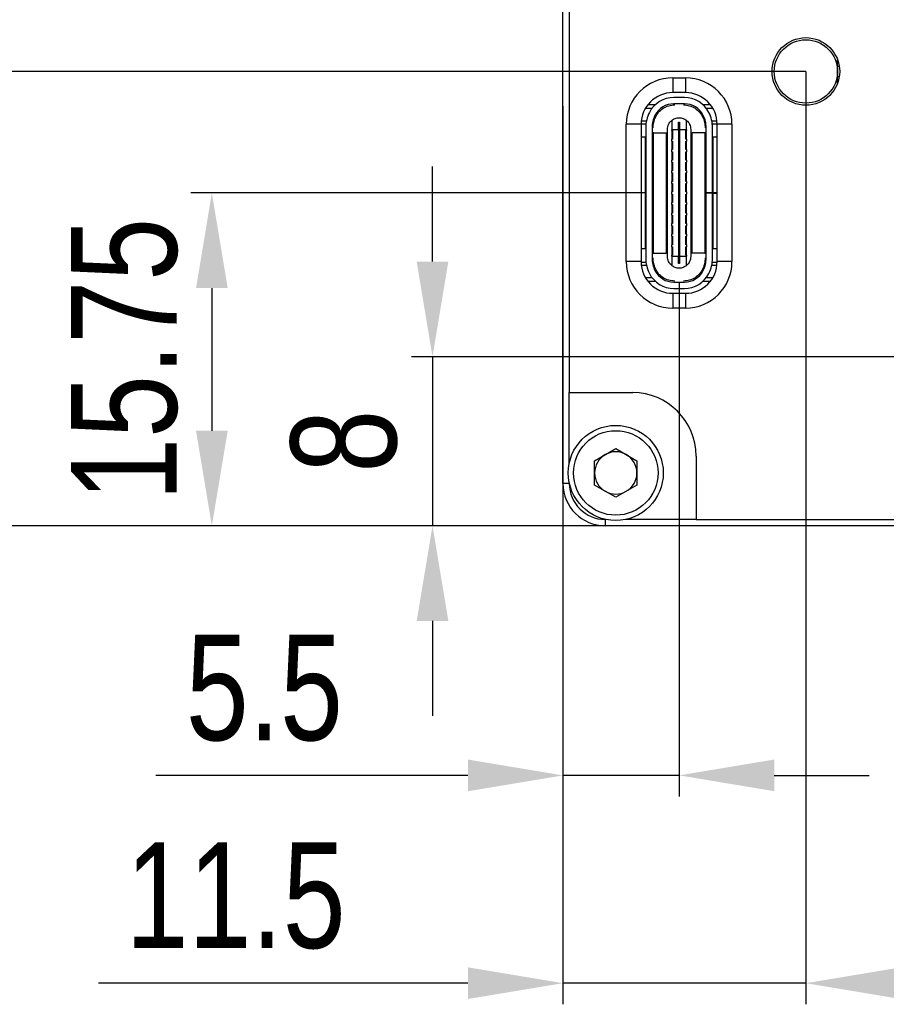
# Model space of a CAD drawing. Header units: millimetres. Extents: x 0 to 16520, y 0 to 2287.
# Tile 4 of 9: x 16398 to 16439, y 2113 to 2160. Entities that reach past the tile are written whole.
import ezdxf

# ---------------------------------------------------------------- set-up
doc = ezdxf.new("R2010")
doc.units = ezdxf.units.MM
doc.header["$LTSCALE"] = 0.2
doc.layers.get('0').update_dxf_attribs({"lineweight": 15})
doc.layers.add('细实线', color=3, linetype='Continuous', lineweight=25)
doc.styles.add('iTek', font='txt', dxfattribs={"width": 0.8, "height": 5})
doc.dimstyles.new('iTek', dxfattribs={"dimscale": 0, "dimtxt": 7, "dimasz": 4.5, "dimexe": 1, "dimexo": 0, "dimgap": 1.5, "dimtad": 1, "dimtoh": 1, "dimdsep": 46, "dimtxsty": 'iTek', "dimcen": 4, "dimclrd": 256, "dimclre": 256, "dimclrt": 256, "dimazin": 2, "dimtfac": 1, "dimtmove": 0, "dimatfit": 3, "dimfxl": 1, "dimlwd": -1, "dimlwe": -1, "dimarcsym": 0})

# ---------------------------------------------------------------- blocks, each defined once
blk = doc.blocks.new('*D784')
at = {"layer": 'Defpoints', "color": 0}
for p in [(16446.551, 2143.646), (16417.375, 2135.646), (16445.794, 2135.646)]:
    blk.add_point(p, dxfattribs=at)
at = {"layer": '细实线'}
for p, q in [((16417.375, 2148.146), (16417.375, 2152.646)), ((16446.551, 2143.646), (16416.375, 2143.646)), ((16417.375, 2143.646), (16417.375, 2135.646)), ((16445.794, 2135.646), (16416.375, 2135.646)), ((16417.375, 2131.146), (16417.375, 2126.646))]:
    blk.add_line(p, q, dxfattribs=at)
for points in [[(16416.625, 2148.146), (16418.125, 2148.146), (16417.375, 2143.646)], [(16416.625, 2131.146), (16418.125, 2131.146), (16417.375, 2135.646)]]:
    blk.add_solid(points, dxfattribs=at)
at = {"layer": '细实线', "insert": (16413.195, 2139.646), "char_height": 5, "attachment_point": 5, "rotation": 90, "style": 'iTek'}
blk.add_mtext('8', dxfattribs=at)
blk = doc.blocks.new('*D785')
at = {"layer": 'Defpoints', "color": 0}
for p in [(16429.051, 2147.176), (16423.551, 2145.976), (16423.551, 2123.833)]:
    blk.add_point(p, dxfattribs=at)
at = {"layer": '细实线'}
for p, q in [((16429.051, 2147.176), (16429.051, 2122.833)), ((16423.551, 2145.976), (16423.551, 2122.833)), ((16419.051, 2123.833), (16404.28, 2123.833)), ((16429.051, 2123.833), (16423.551, 2123.833)), ((16433.551, 2123.833), (16438.051, 2123.833))]:
    blk.add_line(p, q, dxfattribs=at)
for points in [[(16419.051, 2124.583), (16419.051, 2123.083), (16423.551, 2123.833)], [(16433.551, 2124.583), (16433.551, 2123.083), (16429.051, 2123.833)]]:
    blk.add_solid(points, dxfattribs=at)
at = {"layer": '细实线', "insert": (16409.415, 2127.961), "char_height": 5, "attachment_point": 5, "style": 'iTek'}
blk.add_mtext('5.5', dxfattribs=at)
blk = doc.blocks.new('*D786')
at = {"layer": 'Defpoints', "color": 0}
for p in [(16427.451, 2151.396), (16406.929, 2135.646), (16427.451, 2135.646)]:
    blk.add_point(p, dxfattribs=at)
at = {"layer": '细实线'}
for p, q in [((16427.451, 2151.396), (16405.929, 2151.396)), ((16406.929, 2146.896), (16406.929, 2140.146)), ((16427.451, 2135.646), (16405.929, 2135.646))]:
    blk.add_line(p, q, dxfattribs=at)
for points in [[(16406.179, 2146.896), (16407.679, 2146.896), (16406.929, 2151.396)], [(16406.179, 2140.146), (16407.679, 2140.146), (16406.929, 2135.646)]]:
    blk.add_solid(points, dxfattribs=at)
at = {"layer": '细实线', "insert": (16402.802, 2143.521), "char_height": 5, "attachment_point": 5, "rotation": 90, "style": 'iTek'}
blk.add_mtext('15.75', dxfattribs=at)
blk = doc.blocks.new('*D787')
at = {"layer": 'Defpoints', "color": 0}
for p in [(16435.051, 2157.146), (16395.626, 2135.646), (16435.051, 2135.646)]:
    blk.add_point(p, dxfattribs=at)
at = {"layer": '细实线'}
for p, q in [((16435.051, 2157.146), (16394.626, 2157.146)), ((16395.626, 2152.646), (16395.626, 2140.146)), ((16435.051, 2135.646), (16394.626, 2135.646))]:
    blk.add_line(p, q, dxfattribs=at)
for points in [[(16394.876, 2152.646), (16396.376, 2152.646), (16395.626, 2157.146)], [(16394.876, 2140.146), (16396.376, 2140.146), (16395.626, 2135.646)]]:
    blk.add_solid(points, dxfattribs=at)
at = {"layer": '细实线', "insert": (16391.443, 2146.396), "char_height": 5, "attachment_point": 5, "rotation": 90, "style": 'iTek'}
blk.add_mtext('21.5', dxfattribs=at)
blk = doc.blocks.new('*D788')
at = {"layer": 'Defpoints', "color": 0}
for p in [(16435.051, 2157.146), (16423.551, 2155.502), (16423.551, 2113.998)]:
    blk.add_point(p, dxfattribs=at)
at = {"layer": '细实线'}
for p, q in [((16435.051, 2157.146), (16435.051, 2112.998)), ((16423.551, 2155.502), (16423.551, 2112.998)), ((16419.051, 2113.998), (16401.562, 2113.998)), ((16435.051, 2113.998), (16423.551, 2113.998)), ((16439.551, 2113.998), (16444.051, 2113.998))]:
    blk.add_line(p, q, dxfattribs=at)
for points in [[(16419.051, 2114.748), (16419.051, 2113.248), (16423.551, 2113.998)], [(16439.551, 2114.748), (16439.551, 2113.248), (16435.051, 2113.998)]]:
    blk.add_solid(points, dxfattribs=at)
at = {"layer": '细实线', "insert": (16408.056, 2118.126), "char_height": 5, "attachment_point": 5, "style": 'iTek'}
blk.add_mtext('11.5', dxfattribs=at)

msp = doc.modelspace()

# ---------------------------------------------------------------- linework, layer by layer
at = {"linetype": 'Continuous', "lineweight": 30}
for p, q in [((16423.551, 2137.646), (16423.551, 2213.646)), ((16423.851, 2209.346), (16423.851, 2141.946)), ((16436.551, 2157.146), (16436.551, 2157.703)), ((16436.551, 2157.396), (16436.631, 2157.396)), ((16436.551, 2156.59), (16436.551, 2157.146)), ((16428.751, 2156.846), (16429.351, 2156.846)), ((16428.751, 2156.846), (16428.751, 2156.146)), ((16429.351, 2156.846), (16429.351, 2156.146)), ((16436.631, 2156.896), (16436.551, 2156.896)), ((16429.351, 2156.146), (16428.751, 2156.146)), ((16429.301, 2155.916), (16428.801, 2155.916)), ((16427.463, 2155.416), (16427.776, 2155.416)), ((16427.913, 2155.566), (16427.566, 2155.566)), ((16429.301, 2155.616), (16428.801, 2155.616)), ((16430.535, 2155.566), (16430.188, 2155.566)), ((16430.325, 2155.416), (16430.638, 2155.416)), ((16427.26, 2154.816), (16427.505, 2154.816)), ((16428.701, 2154.831), (16428.701, 2154.391)), ((16429.026, 2154.741), (16429.076, 2154.741)), ((16429.026, 2154.391), (16429.026, 2154.741)), ((16429.076, 2154.741), (16429.076, 2154.391)), ((16429.401, 2154.391), (16429.401, 2154.831)), ((16430.597, 2154.816), (16430.841, 2154.816)), ((16426.551, 2148.146), (16426.551, 2154.646)), ((16427.251, 2154.646), (16426.551, 2154.646)), ((16427.251, 2154.666), (16427.48, 2154.666)), ((16427.251, 2154.646), (16427.251, 2148.146)), ((16427.471, 2154.49), (16427.471, 2148.302)), ((16427.771, 2154.49), (16427.771, 2148.302)), ((16427.831, 2154.246), (16427.771, 2154.246)), ((16427.783, 2154.666), (16427.836, 2154.666)), ((16427.831, 2148.546), (16427.831, 2154.246)), ((16427.831, 2154.246), (16428.441, 2154.246)), ((16428.441, 2154.246), (16428.441, 2148.546)), ((16428.441, 2154.246), (16428.451, 2154.246)), ((16428.451, 2154.246), (16428.451, 2148.546)), ((16428.451, 2154.246), (16428.501, 2154.246)), ((16428.501, 2148.386), (16428.501, 2154.406)), ((16428.701, 2154.346), (16428.701, 2154.391)), ((16429.026, 2154.391), (16428.701, 2154.391)), ((16428.701, 2154.346), (16428.741, 2154.346)), ((16428.701, 2154.346), (16428.701, 2153.946)), ((16428.741, 2154.346), (16428.741, 2153.946)), ((16429.026, 2154.391), (16429.026, 2148.401)), ((16429.076, 2154.391), (16429.026, 2154.391)), ((16429.401, 2154.391), (16429.076, 2154.391)), ((16429.076, 2154.391), (16429.076, 2148.401)), ((16429.361, 2153.946), (16429.361, 2154.346)), ((16429.361, 2154.346), (16429.401, 2154.346)), ((16429.401, 2154.391), (16429.401, 2154.346)), ((16429.401, 2153.946), (16429.401, 2154.346)), ((16429.601, 2154.406), (16429.601, 2148.386)), ((16429.601, 2154.246), (16429.651, 2154.246)), ((16429.651, 2148.546), (16429.651, 2154.246)), ((16429.651, 2154.246), (16429.661, 2154.246)), ((16429.661, 2148.546), (16429.661, 2154.246)), ((16430.271, 2154.246), (16429.661, 2154.246)), ((16430.265, 2154.666), (16430.318, 2154.666)), ((16430.271, 2154.246), (16430.271, 2148.546)), ((16430.331, 2154.246), (16430.271, 2154.246)), ((16430.331, 2151.4), (16430.331, 2154.49)), ((16430.621, 2154.666), (16430.851, 2154.666)), ((16430.631, 2151.4), (16430.631, 2154.49)), ((16431.551, 2154.646), (16430.851, 2154.646)), ((16430.851, 2148.146), (16430.851, 2154.646)), ((16431.551, 2154.646), (16431.551, 2148.146)), ((16427.251, 2154.046), (16427.451, 2154.046)), ((16427.451, 2148.746), (16427.451, 2154.046)), ((16427.451, 2154.046), (16427.471, 2154.046)), ((16428.701, 2153.846), (16428.701, 2153.946)), ((16428.741, 2153.946), (16428.701, 2153.946)), ((16428.701, 2153.846), (16428.741, 2153.846)), ((16428.701, 2153.846), (16428.701, 2153.446)), ((16428.741, 2153.846), (16428.741, 2153.446)), ((16429.401, 2153.946), (16429.361, 2153.946)), ((16429.361, 2153.846), (16429.401, 2153.846)), ((16429.361, 2153.446), (16429.361, 2153.846)), ((16429.401, 2153.946), (16429.401, 2153.846)), ((16429.401, 2153.446), (16429.401, 2153.846)), ((16430.631, 2154.046), (16430.651, 2154.046)), ((16430.651, 2154.046), (16430.651, 2151.401)), ((16430.651, 2154.046), (16430.851, 2154.046)), ((16428.701, 2153.346), (16428.701, 2153.446)), ((16428.741, 2153.446), (16428.701, 2153.446)), ((16428.701, 2153.346), (16428.741, 2153.346)), ((16428.701, 2153.346), (16428.701, 2152.946)), ((16428.741, 2153.346), (16428.741, 2152.946)), ((16429.401, 2153.446), (16429.361, 2153.446)), ((16429.361, 2153.346), (16429.401, 2153.346)), ((16429.361, 2152.946), (16429.361, 2153.346)), ((16429.401, 2153.446), (16429.401, 2153.346)), ((16429.401, 2152.946), (16429.401, 2153.346)), ((16428.741, 2152.946), (16428.701, 2152.946)), ((16428.701, 2152.846), (16428.701, 2152.946)), ((16428.701, 2152.846), (16428.741, 2152.846)), ((16428.701, 2152.846), (16428.701, 2152.446)), ((16428.741, 2152.846), (16428.741, 2152.446)), ((16429.401, 2152.946), (16429.361, 2152.946)), ((16429.361, 2152.846), (16429.401, 2152.846)), ((16429.361, 2152.446), (16429.361, 2152.846)), ((16429.401, 2152.946), (16429.401, 2152.846)), ((16429.401, 2152.446), (16429.401, 2152.846)), ((16428.741, 2152.446), (16428.701, 2152.446)), ((16428.701, 2152.346), (16428.701, 2152.446)), ((16429.401, 2152.446), (16429.361, 2152.446)), ((16429.401, 2152.446), (16429.401, 2152.346)), ((16428.701, 2152.346), (16428.741, 2152.346)), ((16428.701, 2152.346), (16428.701, 2151.946)), ((16428.741, 2151.946), (16428.701, 2151.946)), ((16428.701, 2151.846), (16428.701, 2151.946)), ((16428.741, 2152.346), (16428.741, 2151.946)), ((16429.361, 2152.346), (16429.401, 2152.346)), ((16429.361, 2151.946), (16429.361, 2152.346)), ((16429.401, 2151.946), (16429.361, 2151.946)), ((16429.401, 2151.946), (16429.401, 2152.346)), ((16429.401, 2151.946), (16429.401, 2151.846)), ((16428.701, 2151.846), (16428.741, 2151.846)), ((16428.701, 2151.846), (16428.701, 2151.446)), ((16428.741, 2151.446), (16428.701, 2151.446)), ((16428.701, 2151.346), (16428.701, 2151.446)), ((16428.741, 2151.846), (16428.741, 2151.446)), ((16429.361, 2151.846), (16429.401, 2151.846)), ((16429.361, 2151.446), (16429.361, 2151.846)), ((16429.401, 2151.446), (16429.361, 2151.446)), ((16429.401, 2151.446), (16429.401, 2151.846)), ((16429.401, 2151.446), (16429.401, 2151.346)), ((16428.701, 2151.346), (16428.741, 2151.346)), ((16428.701, 2151.346), (16428.701, 2150.946)), ((16428.741, 2151.346), (16428.741, 2150.946)), ((16429.361, 2151.346), (16429.401, 2151.346)), ((16429.361, 2150.946), (16429.361, 2151.346)), ((16429.401, 2150.946), (16429.401, 2151.346)), ((16430.631, 2151.4), (16430.331, 2151.4)), ((16430.331, 2151.4), (16430.331, 2151.391)), ((16430.631, 2151.391), (16430.331, 2151.391)), ((16430.331, 2151.391), (16430.331, 2151.39)), ((16430.331, 2148.302), (16430.331, 2151.39)), ((16430.631, 2151.39), (16430.331, 2151.39)), ((16430.631, 2151.401), (16430.651, 2151.401)), ((16430.631, 2151.4), (16430.631, 2151.391)), ((16430.631, 2151.391), (16430.631, 2151.39)), ((16430.631, 2151.391), (16430.651, 2151.391)), ((16430.631, 2148.302), (16430.631, 2151.39)), ((16430.851, 2151.401), (16430.651, 2151.401)), ((16430.651, 2151.391), (16430.651, 2148.746)), ((16430.651, 2151.391), (16430.851, 2151.391)), ((16430.726, 2151.391), (16430.726, 2151.401)), ((16428.741, 2150.946), (16428.701, 2150.946)), ((16428.701, 2150.846), (16428.701, 2150.946)), ((16428.701, 2150.846), (16428.741, 2150.846)), ((16428.701, 2150.846), (16428.701, 2150.446)), ((16428.741, 2150.846), (16428.741, 2150.446)), ((16429.401, 2150.946), (16429.361, 2150.946)), ((16429.361, 2150.846), (16429.401, 2150.846)), ((16429.361, 2150.446), (16429.361, 2150.846)), ((16429.401, 2150.946), (16429.401, 2150.846)), ((16429.401, 2150.446), (16429.401, 2150.846)), ((16428.741, 2150.446), (16428.701, 2150.446)), ((16428.701, 2150.346), (16428.701, 2150.446)), ((16428.701, 2150.346), (16428.741, 2150.346)), ((16428.701, 2150.346), (16428.701, 2149.946)), ((16428.741, 2150.346), (16428.741, 2149.946)), ((16429.401, 2150.446), (16429.361, 2150.446)), ((16429.361, 2150.346), (16429.401, 2150.346)), ((16429.361, 2149.946), (16429.361, 2150.346)), ((16429.401, 2150.446), (16429.401, 2150.346)), ((16429.401, 2149.946), (16429.401, 2150.346)), ((16428.701, 2149.846), (16428.701, 2149.946)), ((16428.741, 2149.946), (16428.701, 2149.946)), ((16428.701, 2149.846), (16428.741, 2149.846)), ((16428.701, 2149.846), (16428.701, 2149.446)), ((16428.741, 2149.846), (16428.741, 2149.446)), ((16429.401, 2149.946), (16429.361, 2149.946)), ((16429.361, 2149.846), (16429.401, 2149.846)), ((16429.361, 2149.446), (16429.361, 2149.846)), ((16429.401, 2149.946), (16429.401, 2149.846)), ((16429.401, 2149.446), (16429.401, 2149.846)), ((16428.701, 2149.346), (16428.701, 2149.446)), ((16428.741, 2149.446), (16428.701, 2149.446)), ((16428.701, 2149.346), (16428.741, 2149.346)), ((16428.701, 2149.346), (16428.701, 2148.946)), ((16428.741, 2149.346), (16428.741, 2148.946)), ((16429.401, 2149.446), (16429.361, 2149.446)), ((16429.361, 2149.346), (16429.401, 2149.346)), ((16429.361, 2148.946), (16429.361, 2149.346)), ((16429.401, 2149.446), (16429.401, 2149.346)), ((16429.401, 2148.946), (16429.401, 2149.346)), ((16427.451, 2148.746), (16427.251, 2148.746)), ((16427.471, 2148.746), (16427.451, 2148.746)), ((16428.741, 2148.946), (16428.701, 2148.946)), ((16428.701, 2148.846), (16428.701, 2148.946)), ((16428.701, 2148.846), (16428.741, 2148.846)), ((16428.701, 2148.846), (16428.701, 2148.446)), ((16428.741, 2148.846), (16428.741, 2148.446)), ((16429.401, 2148.946), (16429.361, 2148.946)), ((16429.361, 2148.846), (16429.401, 2148.846)), ((16429.361, 2148.446), (16429.361, 2148.846)), ((16429.401, 2148.946), (16429.401, 2148.846)), ((16429.401, 2148.446), (16429.401, 2148.846)), ((16430.651, 2148.746), (16430.631, 2148.746)), ((16430.851, 2148.746), (16430.651, 2148.746)), ((16427.771, 2148.546), (16427.831, 2148.546)), ((16427.831, 2148.546), (16428.441, 2148.546)), ((16428.451, 2148.546), (16428.441, 2148.546)), ((16428.501, 2148.546), (16428.451, 2148.546)), ((16428.741, 2148.446), (16428.701, 2148.446)), ((16428.701, 2148.401), (16428.701, 2148.446)), ((16428.701, 2148.401), (16429.026, 2148.401)), ((16428.701, 2148.401), (16428.701, 2147.962)), ((16429.026, 2148.051), (16429.026, 2148.401)), ((16429.076, 2148.401), (16429.026, 2148.401)), ((16429.076, 2148.401), (16429.401, 2148.401)), ((16429.076, 2148.401), (16429.076, 2148.051)), ((16429.401, 2148.446), (16429.361, 2148.446)), ((16429.401, 2148.446), (16429.401, 2148.401)), ((16429.401, 2147.962), (16429.401, 2148.401)), ((16429.651, 2148.546), (16429.601, 2148.546)), ((16429.661, 2148.546), (16429.651, 2148.546)), ((16430.271, 2148.546), (16429.661, 2148.546)), ((16430.271, 2148.546), (16430.331, 2148.546)), ((16427.251, 2148.146), (16426.551, 2148.146)), ((16427.251, 2148.126), (16427.48, 2148.126)), ((16427.26, 2147.976), (16427.505, 2147.976)), ((16427.783, 2148.126), (16427.836, 2148.126)), ((16429.076, 2148.051), (16429.026, 2148.051)), ((16430.265, 2148.126), (16430.318, 2148.126)), ((16430.597, 2147.976), (16430.841, 2147.976)), ((16430.621, 2148.126), (16430.851, 2148.126)), ((16431.551, 2148.146), (16430.851, 2148.146)), ((16427.776, 2147.376), (16427.463, 2147.376)), ((16430.638, 2147.376), (16430.325, 2147.376)), ((16427.566, 2147.226), (16427.913, 2147.226)), ((16428.801, 2147.176), (16429.301, 2147.176)), ((16428.801, 2146.876), (16429.301, 2146.876)), ((16430.188, 2147.226), (16430.535, 2147.226)), ((16428.751, 2146.646), (16428.751, 2145.946)), ((16428.751, 2146.646), (16429.351, 2146.646)), ((16429.351, 2146.646), (16429.351, 2145.946)), ((16429.351, 2145.946), (16428.751, 2145.946)), ((16423.851, 2141.946), (16426.851, 2141.946)), ((16423.851, 2138.618), (16423.851, 2141.946)), ((16425.051, 2138.724), (16426.051, 2139.301)), ((16426.051, 2139.301), (16427.051, 2138.724)), ((16429.851, 2138.946), (16429.851, 2135.946)), ((16425.051, 2137.569), (16425.051, 2138.724)), ((16427.051, 2138.724), (16427.051, 2137.569)), ((16423.851, 2137.646), (16423.551, 2137.646)), ((16423.851, 2137.646), (16423.851, 2137.675)), ((16426.051, 2136.992), (16425.051, 2137.569)), ((16427.051, 2137.569), (16426.051, 2136.992)), ((16425.551, 2135.946), (16425.551, 2135.646)), ((16425.579, 2135.946), (16425.551, 2135.946)), ((16501.551, 2135.646), (16425.551, 2135.646)), ((16429.851, 2135.946), (16426.522, 2135.946)), ((16429.851, 2135.946), (16497.251, 2135.946))]:
    msp.add_line(p, q, dxfattribs=at)
at = {"linetype": 'Continuous', "lineweight": 30, "flags": 128}
for points in [[(16428.88, 2155.616), (16428.859, 2155.608), (16428.779, 2155.566)], [(16429.322, 2155.566), (16429.242, 2155.608), (16429.221, 2155.616)]]:
    msp.add_lwpolyline(points, dxfattribs=at)
at = {"linetype": 'Continuous', "lineweight": 30}
for centre, radius in [((16435.051, 2157.146), 1.6), ((16435.051, 2157.146), 1.5), ((16426.051, 2138.146), 2.25), ((16426.051, 2138.146), 2)]:
    msp.add_circle(centre, radius, dxfattribs=at)
for centre, radius, start, end in [((16428.751, 2154.646), 2.2, 90, 180), ((16429.351, 2154.646), 2.2, 0, 90), ((16428.751, 2154.646), 1.5, 90, 180), ((16429.351, 2154.646), 1.5, 0, 90), ((16428.801, 2154.616), 1.3, 90, 153.2345), ((16429.301, 2154.616), 1.3, 26.7655, 90), ((16429.051, 2154.49), 1.58, 153.2345, 180), ((16428.801, 2154.616), 1, 90, 153.2345), ((16429.301, 2154.616), 1, 26.7655, 90), ((16429.051, 2154.49), 1.58, 0, 26.7655), ((16429.051, 2154.49), 1.28, 153.2345, 180), ((16429.051, 2154.49), 1.28, 0, 26.7655), ((16429.051, 2148.302), 1.58, 180, 206.7655), ((16429.051, 2148.302), 1.28, 180, 206.7655), ((16429.051, 2148.302), 1.28, 333.2345, 0), ((16429.051, 2148.302), 1.58, 333.2345, 0), ((16428.751, 2148.146), 2.2, 180, 270), ((16428.751, 2148.146), 1.5, 180, 270), ((16428.801, 2148.176), 1, 206.7655, 270), ((16429.301, 2148.176), 1, 270, 333.2345), ((16429.351, 2148.146), 2.2, 270, 0), ((16429.351, 2148.146), 1.5, 270, 0), ((16428.801, 2148.176), 1.3, 206.7655, 270), ((16429.301, 2148.176), 1.3, 270, 333.2345), ((16426.851, 2138.946), 3, 0, 90), ((16426.051, 2138.146), 1, 120, 180), ((16426.051, 2138.146), 1, 60, 120), ((16426.051, 2138.146), 1, 0, 60), ((16426.051, 2138.146), 1, 180, 240), ((16426.051, 2138.146), 1, 300, 0), ((16425.551, 2137.646), 2, 180, 270), ((16425.551, 2137.646), 1.7, 180, 270), ((16426.051, 2138.146), 1, 240, 300)]:
    msp.add_arc(centre, radius, start, end, dxfattribs=at)
for points, knots in [([(16427.928, 2154.974), (16427.974, 2155.059), (16428.067, 2155.227), (16428.29, 2155.416), (16428.553, 2155.542), (16428.745, 2155.558), (16428.841, 2155.566)], [0, 0, 0, 0, 0.250004, 0.500001, 0.75, 1, 1, 1, 1]), ([(16429.261, 2155.566), (16429.357, 2155.558), (16429.548, 2155.542), (16429.811, 2155.416), (16430.034, 2155.227), (16430.127, 2155.059), (16430.174, 2154.974)], [0, 0, 0, 0, 0.25, 0.499999, 0.749996, 1, 1, 1, 1]), ([(16427.821, 2154.472), (16427.825, 2154.559), (16427.834, 2154.732), (16427.897, 2154.893), (16427.928, 2154.974)], [0, 0, 0, 0, 0.499999, 1, 1, 1, 1]), ([(16428.501, 2154.406), (16428.503, 2154.447), (16428.508, 2154.527), (16428.55, 2154.642), (16428.612, 2154.747), (16428.671, 2154.803), (16428.701, 2154.831)], [0, 0, 0, 0, 0.2499971, 0.4999991, 0.7499973, 1, 1, 1, 1]), ([(16428.701, 2154.831), (16428.753, 2154.866), (16428.859, 2154.937), (16429.051, 2154.966), (16429.242, 2154.937), (16429.348, 2154.866), (16429.401, 2154.831)], [0, 0, 0, 0, 0.25, 0.499998, 0.75, 1, 1, 1, 1]), ([(16429.401, 2154.831), (16429.43, 2154.803), (16429.489, 2154.747), (16429.552, 2154.642), (16429.593, 2154.527), (16429.598, 2154.447), (16429.601, 2154.406)], [0, 0, 0, 0, 0.249999, 0.499998, 0.750001, 1, 1, 1, 1]), ([(16430.174, 2154.974), (16430.205, 2154.893), (16430.267, 2154.732), (16430.276, 2154.559), (16430.281, 2154.472)], [0, 0, 0, 0, 0.500001, 1, 1, 1, 1]), ([(16427.928, 2147.818), (16427.897, 2147.899), (16427.834, 2148.061), (16427.825, 2148.234), (16427.821, 2148.32)], [0, 0, 0, 0, 0.500008, 1, 1, 1, 1]), ([(16428.701, 2147.962), (16428.671, 2147.99), (16428.612, 2148.045), (16428.55, 2148.15), (16428.508, 2148.265), (16428.503, 2148.346), (16428.501, 2148.386)], [0, 0, 0, 0, 0.250003, 0.500001, 0.749988, 1, 1, 1, 1]), ([(16429.601, 2148.386), (16429.598, 2148.346), (16429.593, 2148.265), (16429.552, 2148.15), (16429.489, 2148.045), (16429.43, 2147.99), (16429.401, 2147.962)], [0, 0, 0, 0, 0.2500143, 0.5000025, 0.7500017, 1, 1, 1, 1]), ([(16430.281, 2148.32), (16430.276, 2148.234), (16430.267, 2148.061), (16430.205, 2147.899), (16430.174, 2147.818)], [0, 0, 0, 0, 0.499992, 1, 1, 1, 1]), ([(16428.841, 2147.226), (16428.745, 2147.234), (16428.553, 2147.25), (16428.29, 2147.377), (16428.067, 2147.565), (16427.974, 2147.734), (16427.928, 2147.818)], [0, 0, 0, 0, 0.250002, 0.500001, 0.75, 1, 1, 1, 1]), ([(16429.401, 2147.962), (16429.348, 2147.927), (16429.242, 2147.856), (16429.051, 2147.826), (16428.859, 2147.856), (16428.753, 2147.927), (16428.701, 2147.962)], [0, 0, 0, 0, 0.25, 0.500002, 0.75, 1, 1, 1, 1]), ([(16430.174, 2147.818), (16430.127, 2147.734), (16430.034, 2147.565), (16429.811, 2147.377), (16429.548, 2147.25), (16429.357, 2147.234), (16429.261, 2147.226)], [0, 0, 0, 0, 0.25, 0.499999, 0.749998, 1, 1, 1, 1])]:
    msp.add_open_spline(points, degree=3, knots=knots, dxfattribs=at)

# ---------------------------------------------------------------- dimensions: what is measured, and where the dimension line sits
at = {"layer": '细实线'}
for base, p1, p2, picture, middle in [((16395.626, 2135.646), (16435.051, 2157.146), (16435.051, 2135.646), '*D787', (16391.443, 2146.396)), ((16417.375, 2135.646), (16446.551, 2143.646), (16445.794, 2135.646), '*D784', (16413.195, 2139.646))]:
    dim = msp.add_linear_dim(base=base, p1=p1, p2=p2, angle=90, dimstyle='iTek', override={"dimscale": 1}, dxfattribs=at)
    dim.commit()
    dim.dimension.update_dxf_attribs({"geometry": picture, "text_midpoint": middle})
for base, p1, p2, picture, middle in [((16423.551, 2113.998), (16435.051, 2157.146), (16423.551, 2155.502), '*D788', (16408.056, 2118.126)), ((16423.551, 2123.833), (16429.051, 2147.176), (16423.551, 2145.976), '*D785', (16409.415, 2127.961))]:
    dim = msp.add_linear_dim(base=base, p1=p1, p2=p2, dimstyle='iTek', override={"dimscale": 1}, dxfattribs=at)
    dim.commit()
    dim.dimension.update_dxf_attribs({"geometry": picture, "text_midpoint": middle})
dim = msp.add_linear_dim(base=(16406.929, 2135.646), p1=(16427.451, 2151.396), p2=(16427.451, 2135.646), angle=90, dimstyle='iTek', override={"dimscale": 1}, dxfattribs=at)
dim.commit()
dim.dimension.update_dxf_attribs({"geometry": '*D786', "text_midpoint": (16406.929, 2143.521), "dimtype": 160})

doc.saveas('drawing.dxf')
